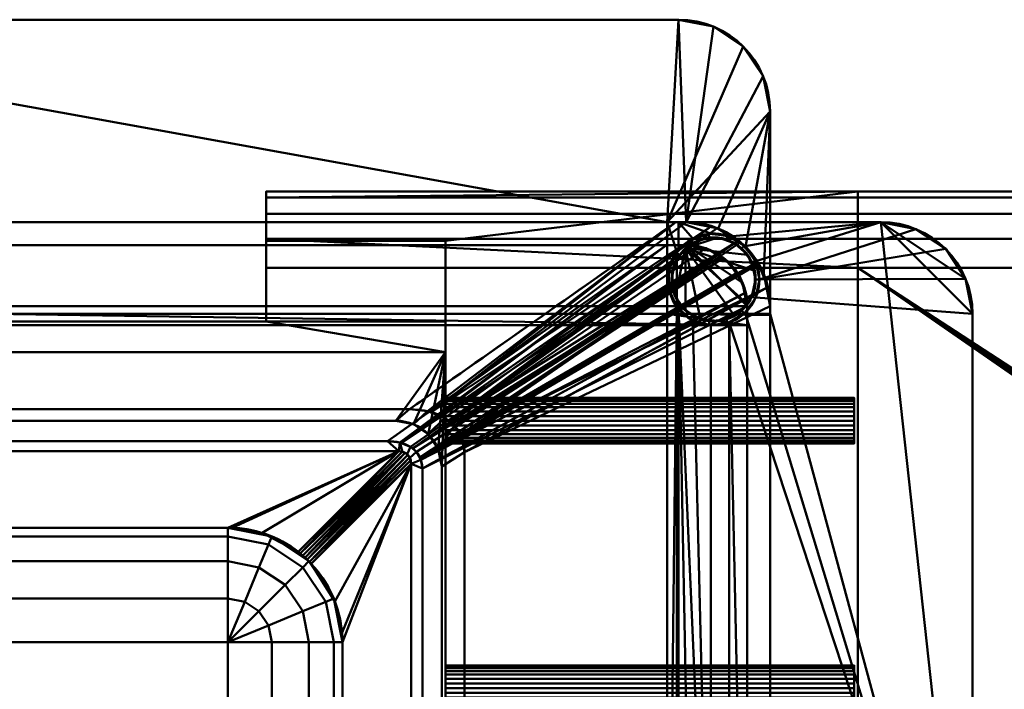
# Model space of a CAD drawing. Header units: millimetres. Extents: x -363 to 363, y -88 to 88.
# Tile 8 of 10: x -12 to 117, y 0 to 88. Entities that reach past the tile are written whole.
import ezdxf

# ---------------------------------------------------------------- set-up
doc = ezdxf.new("R2010")
doc.units = ezdxf.units.MM
doc.layers.add('1', color=7, linetype='CONTINUOUS', true_color=0xffffff)

msp = doc.modelspace()

# ---------------------------------------------------------------- linework, layer by layer
at = {"layer": '1', "color": 30, "linetype": 'Continuous', "lineweight": 50}
for p, q in [((-74, 87.5, -48), (74, 87.5, -48)), ((-74, 87.5, -46), (74, 87.5, -46)), ((74, 87.5, -46), (74, 87.5, -48)), ((86, 75.5, -48), (86, 61, -48)), ((86, 75.5, -48), (86, 75.5, -46)), ((86, 75.5, -46), (86, 50, -46)), ((20, 58.54, 25.15), (20, 65, 25.15)), ((20, 65, 0.15), (20, 58.54, 0.15)), ((97.5, 65, 0.15), (20, 65, 0.15)), ((20, 65, 25.15), (97.5, 65, 25.15)), ((97.5, 65, 0.15), (97.5, 65, 25.15)), ((345.5, 65, 0.15), (97.5, 65, 0.15)), ((97.5, 65, 25.15), (345.5, 65, 25.15)), ((97.5, 55, 0.15), (97.5, 65, 0.15)), ((97.5, 55, 25.15), (97.5, 65, 25.15)), ((75, 61, -46), (-75, 61, -46)), ((73.64, 61, -38.22), (-73.64, 61, -38.22)), ((72.5, 61, -48.5), (72.5, 61, -48)), ((74, 61, -50), (72.5, 61, -48.5)), ((72.5, 61, -48.5), (72.5, -61, -48.5)), ((72.5, 49, -48), (72.5, 61, -48)), ((72.5, 61, -48), (86, 61, -48)), ((74, 61, -50), (100.5, 61, -50)), ((74, 57.35, -50), (74, 61, -50)), ((75, 61, -38.26), (75, 61, -46)), ((86, 61, -48), (100.5, 61, -48)), ((86, 61, -48), (86, 49, -48)), ((100.5, 61, -48), (100.5, 61, -50)), ((20, 48, 14.61), (20, 58.54, 25.15)), ((20, 58.54, 25.15), (43.5, 58.54, 25.15)), ((43.5, 58.54, 0.15), (20, 58.54, 0.15)), ((20, 58.54, 0.15), (20, 48, 10.69)), ((43.5, 55, 0.15), (43.5, 58.54, 0.15)), ((43.5, 58.54, 0.15), (43.5, 48, 10.69)), ((43.5, 48, 14.61), (43.5, 58.54, 25.15)), ((43.5, 58.54, 25.15), (43.5, 55, 25.15)), ((75, 58, -46), (-75, 58, -46)), ((72.44, 58, -39.43), (-72.44, 58, -39.43)), ((73.8, 57.1, -49.8), (73.8, 49.9, -49.8)), ((75, 58, -39.61), (75, 58, -46)), ((20, 55, 35.15), (20, 55, 28.69)), ((20, 55, -3.39), (20, 55, -9.85)), ((20, 55, 28.69), (43.5, 55, 28.69)), ((97.5, 55, -9.85), (20, 55, -9.85)), ((20, 55, 35.15), (97.5, 55, 35.15)), ((20, 48, 21.69), (20, 55, 28.69)), ((43.5, 55, -3.39), (20, 55, -3.39)), ((20, 55, -3.39), (20, 48, 3.61)), ((43.5, 55, 25.15), (97.5, 55, 25.15)), ((97.5, 55, 0.15), (43.5, 55, 0.15)), ((43.5, 43.96, 17.65), (43.5, 55, 28.69)), ((43.5, 55, 25.15), (43.5, 55, 28.69)), ((43.5, 55, -3.39), (43.5, 55, 0.15)), ((43.5, 55, -3.39), (43.5, 43.96, 7.65)), ((345.5, 55, -9.85), (97.5, 55, -9.85)), ((345.5, 55, 35.15), (97.5, 55, 35.15)), ((97.5, 55, -9.85), (97.5, 55, 0.15)), ((97.5, 55, 35.15), (97.5, 55, 25.15)), ((72.5, 49, -48), (-72.5, 49, -48)), ((72.5, -49, -48), (72.5, 49, -48)), ((86, 49, -48), (72.5, 49, -48)), ((74, -49.65, -50), (74, 49.65, -50)), ((83, 50, -40.48), (83, 50, -46)), ((83, -50, -40.48), (83, 50, -40.48)), ((83, 47.5, -46), (83, 50, -46)), ((86, 50, -38.85), (86, 50, -46)), ((86, -50, -38.85), (86, 50, -38.85)), ((86, 48.85, -47.85), (86, 49, -48)), ((112.5, 49, -48), (112.5, -49, -48)), ((112.5, 49, -50), (112.5, -49, -50)), ((112.5, 49, -50), (112.5, 49, -48)), ((20, 48, 3.61), (-20, 48, 3.61)), ((-20, 48, 21.69), (20, 48, 21.69)), ((20, 48, 21.69), (20, 48, 14.61)), ((43.5, 48, 10.69), (20, 48, 10.69)), ((20, 48, 10.69), (20, 48, 3.61)), ((43.5, 48, 14.61), (20, 48, 14.61)), ((43.5, 48, 14.61), (43.5, 48, 10.69)), ((83, -48.85, -47.85), (83, 48.85, -47.85)), ((83, 48.85, -47.85), (86, 48.85, -47.85)), ((83, 47.5, -46.5), (83, 48.85, -47.85)), ((86, -48.85, -47.85), (86, 48.85, -47.85)), ((-83, 47.5, -46.5), (83, 47.5, -46.5)), ((83, 47.5, -46), (-83, 47.5, -46)), ((83, 47.5, -46.5), (83, 47.5, -46)), ((43.5, 43.96, 7.65), (-43.5, 43.96, 7.65)), ((43.5, 43.96, 17.65), (-43.5, 43.96, 17.65)), ((43.5, -43.96, 17.65), (43.5, 43.96, 17.65)), ((43.5, 43.96, 7.65), (43.5, -43.96, 7.65)), ((-38.76, 36.5, -12.85), (38.76, 36.5, -12.85)), ((37, 35, 7.65), (-37, 35, 7.65)), ((37, 35, -12.85), (-37, 35, -12.85)), ((37, 35, 7.65), (37, 35, -12.85)), ((-35.89, 32.33, -12.85), (35.89, 32.33, -12.85)), ((37.36, 31, -12.85), (-37.36, 31, -12.85)), ((37.36, 31, -12.85), (24.21, 17.84, 5.94)), ((45.97, 30.87, -12.85), (45.97, -30.87, -12.85)), ((25.92, 16.28, 5.83), (39, 29.36, -12.85)), ((39, -29.36, -12.85), (39, 29.36, -12.85)), ((40.46, 28.76, -12.85), (40.46, -28.76, -12.85)), ((43, 29, -12.85), (43, 29, 7.65)), ((43, -29, -12.85), (43, 29, -12.85)), ((43, 29, 7.65), (43, -29, 7.65)), ((15, 21, -1.35), (-15, 21, -1.35)), ((-15, 21, 1.43), (15, 21, 1.43)), ((15, 21, 1.43), (15, 21, -1.35)), ((-15, 6, -16.35), (15, 6, -16.35)), ((15, 6, -16.35), (15, -6, -16.35)), ((30, 6, -1.35), (30, 6, 0)), ((30, -6, -1.35), (30, 6, -1.35)), ((30, 6, 0), (30, -6, 0))]:
    msp.add_line(p, q, dxfattribs=at)
msp.add_circle((78.6, 53.5, -53.7), 6, dxfattribs=at)
at = {"layer": '1', "color": 30, "linetype": 'Continuous', "lineweight": 50, "extrusion": (0, 0, -1)}
msp.add_circle((-78.6, 53.5, 54.2), 5.5, dxfattribs=at)
at = {"layer": '1', "color": 30, "linetype": 'Continuous', "lineweight": 50, "extrusion": (-1, 0, 0)}
for centre in [(-35, 12.65, -43.5), (0, 12.65, -43.5)]:
    msp.add_circle(centre, 3, dxfattribs=at)
at = {"layer": '1', "color": 30, "linetype": 'Continuous', "lineweight": 50, "extrusion": (1, 0, 0)}
for centre in [(35, 12.65, 97), (0, 12.65, 97)]:
    msp.add_circle(centre, 3, dxfattribs=at)
at = {"layer": '1', "color": 30, "linetype": 'Continuous', "lineweight": 50, "extrusion": (0, 0, -1)}
for centre in [(-74, 75.5, 48), (-100.5, 49, 50)]:
    msp.add_arc(centre, 12, 90, 180, dxfattribs=at)
at = {"layer": '1', "color": 30, "linetype": 'Continuous', "lineweight": 50}
for centre, radius, start, end in [((74, 75.5, -46), 12, 0, 90), ((75, 50, -46), 11, 0, 90), ((100.5, 49, -48), 12, 0, 90), ((78.6, 53.5, -50), 6, 219.9445, 140.0555), ((75, 50, -46), 8, 0, 90), ((37, 29, 7.65), 6, 0, 90), ((15, 6, -1.35), 15, 0, 90)]:
    msp.add_arc(centre, radius, start, end, dxfattribs=at)
at = {"layer": '1', "color": 30, "linetype": 'Continuous', "lineweight": 50, "extrusion": (-1, 0, 0)}
for centre, radius, start, end in [((-55, 25.15, -20), 10, 90, 180), ((-55, 0.15, -20), 10, 180, 270), ((0, -765.1, -97.5), 757.25, 85.83487, 94.16513), ((0, 790.4, -97.5), 757.25, 265.83487, 274.16513), ((-6, -1.35, -15), 15, 180, 270)]:
    msp.add_arc(centre, radius, start, end, dxfattribs=at)
at = {"layer": '1', "color": 30, "linetype": 'Continuous', "lineweight": 50, "extrusion": (0, 8.67362e-16, -1)}
for centre, start, end in [((-78.6, 53.5, 49.8), 323.1301, 36.8699), ((-37, 29, 12.85), 90, 180)]:
    msp.add_arc(centre, 6, start, end, dxfattribs=at)
at = {"layer": '1', "color": 30, "linetype": 'Continuous', "lineweight": 50, "extrusion": (-2.00618e-32, 1, 1.73472e-16)}
msp.add_arc((-15, -1.35, 6), 15, 180, 270, dxfattribs=at)
at = {"layer": '1', "color": 30, "linetype": 'Continuous', "lineweight": 50, "extrusion": (0.707107, 0, 0.707107)}
for start_param, end_param in [(5.586022, 5.639684), (0.643501, 0.697163)]:
    msp.add_ellipse((78.6, 53.5, -54.6), major_axis=(-6, 0, 6), ratio=0.707107, start_param=start_param, end_param=end_param, dxfattribs=at)
at = {"layer": '1', "color": 30, "linetype": 'Continuous', "lineweight": 50, "extrusion": (0.544639, -6.85863e-16, 0.838671)}
for centre, major_axis, end_param in [((75, 50, -35.28), (-8, 0, 5.2), 3.364806), ((75, 50, -31.7), (-11, 0, 7.14), 3.367949)]:
    msp.add_ellipse(centre, major_axis=major_axis, ratio=0.838671, start_param=3.141593, end_param=end_param, dxfattribs=at)
at = {"layer": '1', "color": 30, "linetype": 'Continuous', "lineweight": 50}
msp.add_ellipse((36.56, 28.56, -12.85), major_axis=(1.99, 1.99), ratio=0.710565, start_param=5.665404, end_param=6.900967, dxfattribs=at)
at = {"layer": '1', "color": 30, "linetype": 'Continuous', "lineweight": 50, "extrusion": (0, 0.819152, 0.573576)}
msp.add_ellipse((15, 6, 22.85), major_axis=(0, 15, -21.42), ratio=0.573576, start_param=5.622481, end_param=6.283185, dxfattribs=at)
at = {"layer": '1', "color": 30, "linetype": 'Continuous', "lineweight": 50, "extrusion": (-0.819152, 4.83284e-16, -0.573576)}
msp.add_ellipse((15, 6, 21.43), major_axis=(15, 0, -21.42), ratio=0.573576, start_param=5.527882, end_param=6.283185, dxfattribs=at)
at = {"layer": '1', "color": 30, "linetype": 'Continuous', "lineweight": 50}
for points, knots in [([(38.76, 36.5, -12.85), (40.01, 37.38, -13.76), (41.27, 38.27, -14.68), (52.9, 46.43, -23.13), (63.27, 53.72, -30.68), (73.64, 61, -38.22)], [0, 0, 0, 0, 0.108084, 0.108084, 1, 1, 1, 1]), ([(75, 61, -38.26), (77.49, 61, -38.42), (79.91, 60.15, -38.21), (83.79, 57.06, -38.16), (85.17, 54.87, -38.3), (85.72, 52.47, -38.66)], [0, 0, 0, 0, 0.5, 0.5, 1, 1, 1, 1]), ([(75, 58, -39.61), (76.8, 58, -39.86), (78.58, 57.38, -39.83), (81.42, 55.11, -39.95), (82.4, 53.53, -40.09), (82.8, 51.77, -40.35)], [0, 0, 0, 0, 0.5, 0.5, 1, 1, 1, 1]), ([(85.72, 52.47, -38.66), (73.14, 45.63, -30.49), (60.56, 38.79, -22.32), (47.31, 31.59, -13.72), (46.64, 31.23, -13.28), (45.97, 30.87, -12.85)], [0, 0, 0, 0, 0.949562, 0.949562, 1, 1, 1, 1]), ([(45.97, 30.87, -12.85), (45.97, 31.73, -12.85), (45.78, 32.59, -12.85), (45, 34.1, -12.85), (44.39, 34.75, -12.85), (42.24, 36.18, -12.85), (40.48, 36.5, -12.85), (38.76, 36.5, -12.85)], [0, 0, 0, 0, 0.25, 0.25, 0.5, 0.5, 1, 1, 1, 1]), ([(40.46, 28.76, -12.85), (40.46, 29.86, -12.85), (39.91, 30.92, -12.85), (38.09, 32.13, -12.85), (36.98, 32.33, -12.85), (35.89, 32.33, -12.85)], [0, 0, 0, 0, 0.5, 0.5, 1, 1, 1, 1]), ([(24.21, 17.84, 5.94), (24.32, 17.76, 6.06), (24.44, 17.66, 6.17), (24.71, 17.44, 6.31), (24.85, 17.31, 6.36), (25.12, 17.07, 6.37), (25.25, 16.95, 6.35), (25.5, 16.72, 6.25), (25.61, 16.6, 6.17), (25.79, 16.42, 6), (25.86, 16.35, 5.92), (25.92, 16.28, 5.83)], [0, 0, 0, 0, 0.218987, 0.218987, 0.439368, 0.439368, 0.645387, 0.645387, 0.851923, 0.851923, 1, 1, 1, 1])]:
    msp.add_open_spline(points, degree=3, knots=knots, dxfattribs=at)
for points in [[(73.64, 61, -38.22), (74.09, 61, -38.22), (74.55, 61, -38.24), (75, 61, -38.26)], [(35.89, 32.33, -12.85), (48.08, 40.89, -21.71), (60.26, 49.44, -30.57), (72.44, 58, -39.43)], [(72.44, 58, -39.43), (73.3, 58, -39.43), (74.15, 58, -39.5), (75, 58, -39.61)], [(82.8, 51.77, -40.35), (68.69, 44.1, -31.18), (54.57, 36.43, -22.02), (40.46, 28.76, -12.85)]]:
    msp.add_open_spline(points, degree=3, dxfattribs=at)
at = {"layer": '1', "color": 27, "linetype": 'Continuous', "lineweight": 50}
for points in [[(-75, 61, -46), (75, 61, -46), (74, 87.5, -46), (-74, 87.5, -46)], [(-74, 87.5, -48), (72.5, 61, -48), (-72.5, 61, -48)], [(72.5, 61, -48), (-74, 87.5, -48), (74, 87.5, -48)], [(74, 87.5, -46), (74, 87.5, -48), (-74, 87.5, -48), (-74, 87.5, -46)], [(72.5, 61, -48), (74, 87.5, -48), (78.59, 86.59, -48), (82.49, 83.99, -48)], [(75, 61, -46), (78.59, 86.59, -46), (74, 87.5, -46)], [(78.59, 86.59, -46), (78.59, 86.59, -48), (74, 87.5, -48), (74, 87.5, -46)], [(85.09, 80.09, -46), (82.49, 83.99, -46), (78.59, 86.59, -46), (75, 61, -46)], [(82.49, 83.99, -46), (82.49, 83.99, -48), (78.59, 86.59, -48), (78.59, 86.59, -46)], [(82.49, 83.99, -48), (85.09, 80.09, -48), (86, 75.5, -48), (72.5, 61, -48)], [(85.09, 80.09, -46), (85.09, 80.09, -48), (82.49, 83.99, -48), (82.49, 83.99, -46)], [(75, 61, -46), (79.21, 60.16, -46), (86, 75.5, -46), (85.09, 80.09, -46)], [(86, 75.5, -46), (86, 75.5, -48), (85.09, 80.09, -48), (85.09, 80.09, -46)], [(86, 75.5, -48), (86, 61, -48), (72.5, 61, -48)], [(79.21, 60.16, -46), (82.78, 57.78, -46), (86, 75.5, -46)], [(86, 75.5, -46), (82.78, 57.78, -46), (85.16, 54.21, -46)], [(85.16, 54.21, -46), (86, 50, -46), (86, 75.5, -46)], [(86, 61, -48), (86, 75.5, -48), (86, 75.5, -46), (86, 50, -46)], [(-73.64, 61, -38.22), (73.64, 61, -38.22), (75, 61, -46), (-75, 61, -46)], [(-38.76, 36.5, -12.85), (38.76, 36.5, -12.85), (73.64, 61, -38.22), (-73.64, 61, -38.22)], [(72.5, 61, -48), (72.5, 49, -48), (-72.5, 49, -48), (-72.5, 61, -48)], [(73.64, 61, -38.22), (38.76, 36.5, -12.85), (41.13, 36.26, -12.85)], [(73.64, 61, -38.22), (41.13, 36.26, -12.85), (41.59, 36.09, -12.85)], [(41.59, 36.09, -12.85), (75, 61, -38.26), (73.64, 61, -38.22)], [(41.59, 36.09, -12.85), (78.2, 60.39, -38.27), (75, 61, -38.26)], [(72.5, 61, -48.5), (72.5, -61, -48.5), (72.5, -49, -48), (72.5, 49, -48)], [(72.5, 49, -48), (72.5, 61, -48), (72.5, 61, -48.5)], [(74, 61, -50), (72.5, 61, -48.5), (72.5, 61, -48), (86, 61, -48)], [(72.5, -61, -48.5), (72.5, 61, -48.5), (73.8, 57.1, -49.8), (73.8, 49.9, -49.8)], [(72.5, 61, -48.5), (74, 61, -50), (74, 57.35, -50), (73.8, 57.1, -49.8)], [(73.64, 61, -38.22), (75, 61, -38.26), (75, 61, -46)], [(74, 61, -50), (78.25, 59.49, -50), (75.9, 58.86, -50)], [(80.65, 59.14, -50), (78.25, 59.49, -50), (74, 61, -50), (100.5, 61, -50)], [(75.9, 58.86, -50), (74, 57.35, -50), (74, 61, -50)], [(86, 61, -48), (100.5, 61, -48), (100.5, 61, -50), (74, 61, -50)], [(75, 61, -46), (75, 61, -38.26), (79.07, 60.22, -38.27)], [(79.07, 60.22, -38.27), (79.21, 60.16, -46), (75, 61, -46)], [(100.5, 61, -50), (82.72, 57.87, -50), (80.65, 59.14, -50)], [(84.11, 55.88, -50), (82.72, 57.87, -50), (100.5, 61, -50)], [(84.6, 53.5, -50), (84.11, 55.88, -50), (100.5, 61, -50), (105.09, 60.09, -50)], [(86, 50, -46), (86, 48.85, -47.85), (86, 49, -48), (86, 61, -48)], [(100.5, 61, -48), (86, 61, -48), (86, 49, -48), (112.5, -49, -48)], [(100.5, 61, -48), (112.5, 49, -48), (111.59, 53.59, -48)], [(100.5, 61, -48), (112.5, -49, -48), (112.5, 49, -48)], [(111.59, 53.59, -48), (108.99, 57.49, -48), (105.09, 60.09, -48), (100.5, 61, -48)], [(105.09, 60.09, -48), (105.09, 60.09, -50), (100.5, 61, -50), (100.5, 61, -48)], [(78.2, 60.39, -38.27), (41.59, 36.09, -12.85), (43.4, 35.4, -12.85)], [(78.2, 60.39, -38.27), (43.4, 35.4, -12.85), (43.94, 34.96, -12.85)], [(43.94, 34.96, -12.85), (79.07, 60.22, -38.27), (78.2, 60.39, -38.27)], [(43.94, 34.96, -12.85), (81.82, 58.56, -38.19), (79.07, 60.22, -38.27)], [(77.97, 59.47, -50), (77.97, 59.47, -53.7), (75.6, 58.7, -53.7), (75.6, 58.7, -50)], [(75.6, 58.7, -53.7), (77.97, 59.47, -53.7), (78.03, 58.97, -54.2), (75.85, 58.26, -54.2)], [(80.45, 59.21, -50), (80.45, 59.21, -53.7), (77.97, 59.47, -53.7), (77.97, 59.47, -50)], [(77.97, 59.47, -53.7), (80.45, 59.21, -53.7), (80.3, 58.73, -54.2), (78.03, 58.97, -54.2)], [(79.07, 60.22, -38.27), (79.2, 60.14, -38.27), (79.21, 60.16, -46)], [(79.21, 60.16, -46), (79.2, 60.14, -38.27), (82.14, 58.37, -38.18)], [(82.14, 58.37, -38.18), (82.78, 57.78, -46), (79.21, 60.16, -46)], [(105.09, 60.09, -50), (108.99, 57.49, -50), (84.6, 53.5, -50)], [(108.99, 57.49, -48), (108.99, 57.49, -50), (105.09, 60.09, -50), (105.09, 60.09, -48)], [(81.82, 58.56, -38.19), (43.94, 34.96, -12.85), (44.67, 34.38, -12.85)], [(81.82, 58.56, -38.19), (44.67, 34.38, -12.85), (45.43, 33.14, -12.85)], [(45.43, 33.14, -12.85), (82.14, 58.37, -38.18), (81.82, 58.56, -38.19)], [(45.43, 33.14, -12.85), (84.32, 55.76, -38.29), (82.14, 58.37, -38.18)], [(75.6, 58.7, -53.7), (73.75, 57.03, -53.7), (74, 57.35, -50)], [(73.75, 57.03, -53.7), (75.6, 58.7, -53.7), (75.85, 58.26, -54.2), (74.15, 56.73, -54.2)], [(74, 57.35, -50), (75.6, 58.7, -50), (75.6, 58.7, -53.7)], [(74.92, 57.59, -54.2), (76.9, 58.73, -54.2), (79.17, 58.97, -54.2)], [(79.17, 58.97, -54.2), (81.35, 58.26, -54.2), (83.05, 56.73, -54.2), (74.92, 57.59, -54.2)], [(80.45, 59.21, -53.7), (82.61, 57.96, -53.7), (82.28, 57.59, -54.2), (80.3, 58.73, -54.2)], [(82.61, 57.96, -50), (82.61, 57.96, -53.7), (80.45, 59.21, -53.7), (80.45, 59.21, -50)], [(82.14, 58.37, -38.18), (82.69, 57.71, -38.21), (82.78, 57.78, -46)], [(-83, 50, -46), (83, 50, -46), (75, 58, -46), (-75, 58, -46)], [(72.44, 58, -39.43), (-72.44, 58, -39.43), (-75, 58, -46), (75, 58, -46)], [(-35.89, 32.33, -12.85), (-72.44, 58, -39.43), (72.44, 58, -39.43), (35.89, 32.33, -12.85)], [(37.53, 32.15, -12.85), (35.89, 32.33, -12.85), (72.44, 58, -39.43)], [(37.7, 32.08, -12.85), (37.53, 32.15, -12.85), (72.44, 58, -39.43)], [(72.44, 58, -39.43), (75, 58, -39.61), (37.7, 32.08, -12.85)], [(75, 58, -39.61), (76.39, 57.77, -39.72), (37.7, 32.08, -12.85)], [(38.91, 31.58, -12.85), (37.7, 32.08, -12.85), (76.39, 57.77, -39.72)], [(39.18, 31.36, -12.85), (38.91, 31.58, -12.85), (76.39, 57.77, -39.72)], [(76.39, 57.77, -39.72), (77.59, 57.57, -39.81), (39.18, 31.36, -12.85)], [(77.59, 57.57, -39.81), (79.55, 56.51, -39.87), (39.18, 31.36, -12.85)], [(75, 58, -46), (75, 58, -39.61), (72.44, 58, -39.43)], [(73.75, 57.03, -49.8), (73.75, 57.03, -53.7), (72.73, 54.75, -53.7), (72.73, 54.75, -49.8)], [(72.73, 54.75, -53.7), (73.75, 57.03, -53.7), (74.15, 56.73, -54.2), (73.22, 54.64, -54.2)], [(73.8, 57.1, -49.8), (72.74, 54.78, -49.8), (72.74, 52.22, -49.8), (73.8, 49.9, -49.8)], [(73.58, 51.26, -54.2), (73.1, 53.5, -54.2), (73.58, 55.74, -54.2), (74.92, 57.59, -54.2)], [(74.92, 57.59, -54.2), (74.92, 49.41, -54.2), (73.58, 51.26, -54.2)], [(73.8, 57.1, -49.8), (74, 57.35, -50), (73.75, 57.03, -53.7)], [(73.75, 57.03, -53.7), (73.75, 57.03, -49.8), (73.8, 57.1, -49.8)], [(74.92, 57.59, -54.2), (83.05, 56.73, -54.2), (83.98, 54.64, -54.2)], [(74.92, 57.59, -54.2), (76.9, 48.27, -54.2), (74.92, 49.41, -54.2)], [(83.98, 54.64, -54.2), (83.98, 52.36, -54.2), (83.05, 50.27, -54.2), (74.92, 57.59, -54.2)], [(74.92, 57.59, -54.2), (81.35, 48.74, -54.2), (79.17, 48.03, -54.2), (76.9, 48.27, -54.2)], [(83.05, 50.27, -54.2), (81.35, 48.74, -54.2), (74.92, 57.59, -54.2)], [(75, 58, -46), (78.06, 57.39, -46), (77.59, 57.57, -39.81)], [(77.59, 57.57, -39.81), (75, 58, -39.61), (75, 58, -46)], [(75, 58, -46), (83, 50, -46), (82.39, 53.06, -46)], [(82.39, 53.06, -46), (80.66, 55.66, -46), (78.06, 57.39, -46), (75, 58, -46)], [(78.06, 57.39, -46), (78.03, 57.33, -39.83), (77.59, 57.57, -39.81)], [(79.9, 56.32, -39.88), (78.03, 57.33, -39.83), (78.06, 57.39, -46)], [(78.06, 57.39, -46), (80.66, 55.66, -46), (79.9, 56.32, -39.88)], [(82.61, 57.96, -53.7), (84.08, 55.94, -53.7), (83.62, 55.74, -54.2), (82.28, 57.59, -54.2)], [(84.08, 55.94, -50), (84.08, 55.94, -53.7), (82.61, 57.96, -53.7), (82.61, 57.96, -50)], [(82.78, 57.78, -46), (82.69, 57.71, -38.21), (84.5, 55.55, -38.3)], [(84.5, 55.55, -38.3), (85.16, 54.21, -46), (82.78, 57.78, -46)], [(108.99, 57.49, -50), (111.59, 53.59, -50), (84.6, 53.5, -50)], [(111.59, 53.59, -48), (111.59, 53.59, -50), (108.99, 57.49, -50), (108.99, 57.49, -48)], [(39.7, 30.91, -12.85), (39.18, 31.36, -12.85), (79.55, 56.51, -39.87)], [(40.11, 30.19, -12.85), (39.7, 30.91, -12.85), (79.55, 56.51, -39.87)], [(79.55, 56.51, -39.87), (79.9, 56.32, -39.88), (40.11, 30.19, -12.85)], [(79.9, 56.32, -39.88), (81.68, 54.38, -40.02), (40.11, 30.19, -12.85)], [(84.32, 55.76, -38.29), (45.43, 33.14, -12.85), (45.64, 32.78, -12.85)], [(45.64, 32.78, -12.85), (84.5, 55.55, -38.3), (84.32, 55.76, -38.29)], [(45.64, 32.78, -12.85), (85.72, 52.47, -38.66), (84.5, 55.55, -38.3)], [(80.66, 55.66, -46), (80.58, 55.59, -39.94), (79.9, 56.32, -39.88)], [(81.72, 54.34, -40.03), (80.58, 55.59, -39.94), (80.66, 55.66, -46)], [(81.72, 54.34, -40.03), (80.66, 55.66, -46), (82.39, 53.06, -46)], [(84.08, 55.94, -53.7), (84.6, 53.5, -53.7), (84.1, 53.5, -54.2), (83.62, 55.74, -54.2)], [(84.6, 53.5, -50), (84.6, 53.5, -53.7), (84.08, 55.94, -53.7), (84.08, 55.94, -50)], [(84.5, 55.55, -38.3), (85.05, 54.16, -38.46), (85.16, 54.21, -46)], [(40.28, 29.9, -12.85), (40.11, 30.19, -12.85), (81.68, 54.38, -40.02)], [(81.68, 54.38, -40.02), (81.72, 54.34, -40.03), (40.28, 29.9, -12.85)], [(81.72, 54.34, -40.03), (82.8, 51.77, -40.35), (40.28, 29.9, -12.85)], [(72.73, 54.75, -49.8), (72.73, 54.75, -53.7), (72.6, 53.5, -53.7)], [(72.6, 53.5, -53.7), (72.73, 52.25, -49.8), (72.73, 54.75, -49.8)], [(72.73, 52.25, -53.7), (72.73, 54.75, -53.7), (73.22, 54.64, -54.2), (73.22, 52.36, -54.2)], [(82.39, 53.06, -46), (82.28, 53.01, -40.19), (81.72, 54.34, -40.03)], [(85.16, 54.21, -46), (85.05, 54.16, -38.46), (85.72, 52.47, -38.66)], [(86, 50, -46), (85.16, 54.21, -46), (85.72, 52.47, -38.66)], [(72.6, 53.5, -53.7), (72.73, 52.25, -53.7), (72.73, 52.25, -49.8)], [(82.8, 51.77, -40.35), (82.28, 53.01, -40.19), (82.39, 53.06, -46)], [(82.8, 51.77, -40.35), (82.39, 53.06, -46), (83, 50, -46)], [(84.6, 53.5, -53.7), (84.08, 51.06, -53.7), (83.62, 51.26, -54.2), (84.1, 53.5, -54.2)], [(84.08, 51.06, -50), (84.08, 51.06, -53.7), (84.6, 53.5, -53.7), (84.6, 53.5, -50)], [(84.11, 51.12, -50), (84.6, 53.5, -50), (111.59, 53.59, -50), (112.5, 49, -50)], [(112.5, 49, -48), (112.5, 49, -50), (111.59, 53.59, -50), (111.59, 53.59, -48)], [(82.8, 51.77, -40.35), (40.46, 28.76, -12.85), (40.28, 29.9, -12.85)], [(40.46, 28.76, -12.85), (82.8, 51.77, -40.35), (83, 50, -40.48)], [(45.64, 32.78, -12.85), (45.97, 30.87, -12.85), (85.72, 52.47, -38.66)], [(86, 50, -38.85), (85.72, 52.47, -38.66), (45.97, 30.87, -12.85)], [(73.75, 49.97, -53.7), (72.73, 52.25, -53.7), (73.22, 52.36, -54.2), (74.15, 50.27, -54.2)], [(72.73, 52.25, -49.8), (72.73, 52.25, -53.7), (73.75, 49.97, -53.7), (73.75, 49.97, -49.8)], [(83, 50, -46), (83, 50, -40.48), (82.8, 51.77, -40.35)], [(85.72, 52.47, -38.66), (86, 50, -38.85), (86, 50, -46)], [(84.08, 51.06, -53.7), (82.61, 49.04, -53.7), (82.28, 49.41, -54.2), (83.62, 51.26, -54.2)], [(82.61, 49.04, -50), (82.61, 49.04, -53.7), (84.08, 51.06, -53.7), (84.08, 51.06, -50)], [(112.5, 49, -50), (112.5, -49, -50), (82.72, 49.13, -50), (84.11, 51.12, -50)], [(-83, 50, -46), (83, 47.5, -46), (83, 50, -46)], [(-83, 50, -46), (-83, 47.5, -46), (83, 47.5, -46)], [(83, 47.5, -46.5), (-83, 47.5, -46.5), (-72.5, 49, -48), (72.5, 49, -48)], [(40.46, -28.76, -12.85), (40.46, 28.76, -12.85), (83, 50, -40.48), (83, -50, -40.48)], [(45.97, 30.87, -12.85), (45.97, -30.87, -12.85), (86, -50, -38.85), (86, 50, -38.85)], [(72.5, -61, -48.5), (73.8, 49.9, -49.8), (73.8, -49.9, -49.8)], [(86, 49, -48), (72.5, 49, -48), (72.5, -49, -48), (86, -49, -48)], [(72.5, 49, -48), (83, 48.85, -47.85), (83, 47.5, -46.5)], [(72.5, 49, -48), (86, 49, -48), (86, 48.85, -47.85), (83, 48.85, -47.85)], [(75.6, 48.3, -53.7), (73.75, 49.97, -53.7), (74.15, 50.27, -54.2), (75.85, 48.74, -54.2)], [(73.75, 49.97, -53.7), (74, 49.65, -50), (73.8, 49.9, -49.8)], [(74, 49.65, -50), (73.75, 49.97, -53.7), (75.6, 48.3, -53.7)], [(73.8, 49.9, -49.8), (73.75, 49.97, -49.8), (73.75, 49.97, -53.7)], [(73.8, 49.9, -49.8), (74, 49.65, -50), (74, -49.65, -50), (73.8, -49.9, -49.8)], [(78.25, -47.51, -50), (74, 49.65, -50), (75.9, 48.14, -50)], [(74, 49.65, -50), (78.25, -47.51, -50), (75.9, -48.14, -50)], [(75.9, -48.14, -50), (74, -49.65, -50), (74, 49.65, -50)], [(75.6, 48.3, -53.7), (75.6, 48.3, -50), (74, 49.65, -50)], [(82.61, 49.04, -53.7), (80.45, 47.79, -53.7), (80.3, 48.27, -54.2), (82.28, 49.41, -54.2)], [(80.45, 47.79, -50), (80.45, 47.79, -53.7), (82.61, 49.04, -53.7), (82.61, 49.04, -50)], [(80.65, 47.86, -50), (82.72, 49.13, -50), (112.5, -49, -50)], [(83, 50, -40.48), (83, 50, -46), (83, 47.5, -46)], [(83, 47.5, -46), (83, -47.5, -46), (83, 50, -40.48)], [(83, -47.5, -46), (83, -50, -46), (83, -50, -40.48), (83, 50, -40.48)], [(86, 50, -46), (86, -50, -38.85), (86, -50, -46)], [(86, -50, -46), (86, -48.85, -47.85), (86, 48.85, -47.85), (86, 50, -46)], [(86, 50, -46), (86, 50, -38.85), (86, -50, -38.85)], [(112.5, -49, -48), (86, 49, -48), (86, -49, -48)], [(112.5, 49, -50), (112.5, 49, -48), (112.5, -49, -48), (112.5, -49, -50)], [(77.97, 47.53, -53.7), (75.6, 48.3, -53.7), (75.85, 48.74, -54.2), (78.03, 48.03, -54.2)], [(75.6, 48.3, -50), (75.6, 48.3, -53.7), (77.97, 47.53, -53.7), (77.97, 47.53, -50)], [(75.9, 48.14, -50), (78.25, 47.51, -50), (78.25, -47.51, -50)], [(80.45, 47.79, -53.7), (77.97, 47.53, -53.7), (78.03, 48.03, -54.2), (80.3, 48.27, -54.2)], [(77.97, 47.53, -50), (77.97, 47.53, -53.7), (80.45, 47.79, -53.7), (80.45, 47.79, -50)], [(80.65, -47.86, -50), (78.25, -47.51, -50), (78.25, 47.51, -50), (80.65, 47.86, -50)], [(80.65, 47.86, -50), (112.5, -49, -50), (84.11, -51.12, -50), (82.72, -49.13, -50)], [(82.72, -49.13, -50), (80.65, -47.86, -50), (80.65, 47.86, -50)], [(83, 47.5, -46.5), (83, 48.85, -47.85), (83, -48.85, -47.85)], [(86, -48.85, -47.85), (83, -48.85, -47.85), (83, 48.85, -47.85), (86, 48.85, -47.85)], [(-83, 47.5, -46), (-83, 47.5, -46.5), (83, 47.5, -46.5), (83, 47.5, -46)], [(83, 47.5, -46.5), (83, -48.85, -47.85), (83, -47.5, -46.5)], [(83, -47.5, -46.5), (83, -47.5, -46), (83, 47.5, -46), (83, 47.5, -46.5)], [(-37, 35, -12.85), (37, 35, -12.85), (38.76, 36.5, -12.85), (-38.76, 36.5, -12.85)], [(37, 35, -12.85), (39.3, 34.54, -12.85), (41.13, 36.26, -12.85), (38.76, 36.5, -12.85)], [(39.3, 34.54, -12.85), (41.24, 33.24, -12.85), (43.4, 35.4, -12.85), (41.13, 36.26, -12.85)], [(-37, 35, -12.85), (-37, 35, 7.65), (37, 35, 7.65), (37, 35, -12.85)], [(37, 35, -12.85), (37, 35, 7.65), (39.3, 34.54, 7.65), (39.3, 34.54, -12.85)], [(44.67, 34.38, -12.85), (43.4, 35.4, -12.85), (41.24, 33.24, -12.85), (42.54, 31.3, -12.85)], [(39.3, 34.54, -12.85), (39.3, 34.54, 7.65), (41.24, 33.24, 7.65), (41.24, 33.24, -12.85)], [(42.54, 31.3, -12.85), (45.64, 32.78, -12.85), (44.67, 34.38, -12.85)], [(-35.89, 32.33, -12.85), (35.89, 32.33, -12.85), (37.36, 31, -12.85), (-37.36, 31, -12.85)], [(35.89, 32.33, -12.85), (37.53, 32.15, -12.85), (37.36, 31, -12.85)], [(41.24, 33.24, -12.85), (41.24, 33.24, 7.65), (42.54, 31.3, 7.65), (42.54, 31.3, -12.85)], [(45.97, 30.87, -12.85), (45.64, 32.78, -12.85), (42.54, 31.3, -12.85), (43, 29, -12.85)], [(15, 21, 1.43), (-15, 21, 1.43), (-37.36, 31, -12.85), (37.36, 31, -12.85)], [(37.36, 31, -12.85), (15.54, 20.99, 1.45), (15, 21, 1.43)], [(37.36, 31, -12.85), (19.47, 20.32, 2.41), (15.54, 20.99, 1.45)], [(37.36, 31, -12.85), (24.21, 17.84, 5.94), (19.47, 20.32, 2.41)], [(24.48, 17.62, 6.18), (24.21, 17.84, 5.94), (37.36, 31, -12.85)], [(37.36, 31, -12.85), (37.82, 30.95, -12.85), (24.48, 17.62, 6.18)], [(37.82, 30.95, -12.85), (38.22, 30.8, -12.85), (24.48, 17.62, 6.18)], [(37.86, 30.94, -12.85), (37.36, 31, -12.85), (37.53, 32.15, -12.85)], [(37.53, 32.15, -12.85), (38.91, 31.58, -12.85), (38.46, 30.63, -12.85), (37.86, 30.94, -12.85)], [(38.84, 30.13, -12.85), (38.46, 30.63, -12.85), (38.91, 31.58, -12.85), (39.7, 30.91, -12.85)], [(42.54, 31.3, -12.85), (42.54, 31.3, 7.65), (43, 29, 7.65), (43, 29, -12.85)], [(38.22, 30.8, -12.85), (24.79, 17.37, 6.33), (24.48, 17.62, 6.18)], [(25.1, 17.09, 6.36), (24.79, 17.37, 6.33), (38.22, 30.8, -12.85)], [(25.1, 17.09, 6.36), (38.22, 30.8, -12.85), (38.55, 30.55, -12.85)], [(25.39, 16.82, 6.29), (25.1, 17.09, 6.36), (38.55, 30.55, -12.85)], [(38.55, 30.55, -12.85), (38.8, 30.22, -12.85), (25.39, 16.82, 6.29)], [(25.68, 16.53, 6.1), (25.39, 16.82, 6.29), (38.8, 30.22, -12.85)], [(25.68, 16.53, 6.1), (38.8, 30.22, -12.85), (38.95, 29.82, -12.85)], [(25.68, 16.53, 6.1), (38.95, 29.82, -12.85), (39, 29.36, -12.85)], [(39, 29.36, -12.85), (38.84, 30.13, -12.85), (39.7, 30.91, -12.85), (40.28, 29.9, -12.85)], [(39, 29.36, -12.85), (40.28, 29.9, -12.85), (40.46, 28.76, -12.85)], [(43, 29, -12.85), (43, -29, -12.85), (45.97, -30.87, -12.85), (45.97, 30.87, -12.85)], [(39, 29.36, -12.85), (25.92, 16.28, 5.83), (25.68, 16.53, 6.1)], [(29.01, 11.35, 1.41), (25.92, 16.28, 5.83), (39, 29.36, -12.85)], [(29.94, 7.3, 0.08), (29.01, 11.35, 1.41), (39, 29.36, -12.85)], [(30, 6, 0), (29.94, 7.3, 0.08), (39, 29.36, -12.85)], [(39, 29.36, -12.85), (39, -29.36, -12.85), (30, -6, 0), (30, 6, 0)], [(40.46, 28.76, -12.85), (40.46, -28.76, -12.85), (39, -29.36, -12.85), (39, 29.36, -12.85)], [(43, -29, 7.65), (43, -29, -12.85), (43, 29, -12.85), (43, 29, 7.65)]]:
    msp.add_3dface(points, dxfattribs=at)
at = {"layer": '1', "color": 253, "linetype": 'Continuous', "lineweight": 50}
for points in [[(20, 64.24, 28.98), (362.5, 64.24, 28.98), (345.5, 65, 25.15), (97.5, 65, 25.15)], [(97.5, 65, 25.15), (20, 65, 25.15), (20, 64.24, 28.98)], [(20, 64.24, -3.68), (20, 65, 0.15), (97.5, 65, 0.15)], [(97.5, 65, 0.15), (345.5, 65, 0.15), (362.5, 64.24, -3.68), (20, 64.24, -3.68)], [(20, 64.24, 28.98), (20, 65, 25.15), (20, 58.54, 25.15)], [(43.5, 58.54, 25.15), (20, 58.54, 25.15), (20, 65, 25.15), (97.5, 65, 25.15)], [(97.5, 65, 0.15), (20, 65, 0.15), (20, 58.54, 0.15), (43.5, 58.54, 0.15)], [(20, 58.54, 0.15), (20, 65, 0.15), (20, 64.24, -3.68)], [(97.5, 65, 25.15), (97.5, 55, 25.15), (43.5, 55, 25.15), (43.5, 58.54, 25.15)], [(43.5, 58.54, 0.15), (43.5, 55, 0.15), (97.5, 55, 0.15), (97.5, 65, 0.15)], [(97.5, 55, 25.15), (97.5, 65, 25.15), (97.5, 65, 0.15), (97.5, 55, 0.15)], [(345.5, 65, 0.15), (97.5, 65, 0.15), (97.5, 65, 25.15), (345.5, 65, 25.15)], [(20, 62.07, 32.22), (362.5, 62.07, 32.22), (362.5, 64.24, 28.98), (20, 64.24, 28.98)], [(20, 64.24, -3.68), (362.5, 64.24, -3.68), (362.5, 62.07, -6.92), (20, 62.07, -6.92)], [(20, 58.83, 34.39), (20, 62.07, 32.22), (20, 64.24, 28.98), (20, 58.54, 25.15)], [(20, 58.54, 0.15), (20, 64.24, -3.68), (20, 62.07, -6.92), (20, 58.83, -9.09)], [(20, 58.83, 34.39), (362.5, 58.83, 34.39), (362.5, 62.07, 32.22), (20, 62.07, 32.22)], [(20, 62.07, -6.92), (362.5, 62.07, -6.92), (362.5, 58.83, -9.09), (20, 58.83, -9.09)], [(362.5, 58.83, 34.39), (20, 58.83, 34.39), (97.5, 55, 35.15), (345.5, 55, 35.15)], [(20, 58.83, 34.39), (20, 55, 35.15), (97.5, 55, 35.15)], [(345.5, 55, -9.85), (97.5, 55, -9.85), (20, 58.83, -9.09), (362.5, 58.83, -9.09)], [(97.5, 55, -9.85), (20, 55, -9.85), (20, 58.83, -9.09)], [(20, 58.54, 25.15), (20, 55, 35.15), (20, 58.83, 34.39)], [(20, 58.83, -9.09), (20, 55, -9.85), (20, 58.54, 0.15)], [(20, 48, 14.61), (20, 58.54, 25.15), (43.5, 58.54, 25.15), (43.5, 48, 14.61)], [(20, 58.54, 25.15), (20, 48, 14.61), (20, 48, 21.69), (20, 55, 28.69)], [(20, 55, 28.69), (20, 55, 35.15), (20, 58.54, 25.15)], [(20, 58.54, 0.15), (20, 55, -9.85), (20, 55, -3.39)], [(20, 55, -3.39), (20, 48, 3.61), (20, 48, 10.69), (20, 58.54, 0.15)], [(43.5, 58.54, 0.15), (20, 58.54, 0.15), (20, 48, 10.69), (43.5, 48, 10.69)], [(43.5, 37.23, 14.66), (43.5, 55, 0.15), (43.5, 58.54, 0.15), (43.5, 48, 10.69)], [(43.5, 48, 14.61), (43.5, 58.54, 25.15), (43.5, 55, 25.15), (43.5, 43.96, 17.65)], [(43.5, 43.96, 17.65), (43.5, 55, 28.69), (20, 55, 28.69), (20, 48, 21.69)], [(97.5, 55, 35.15), (20, 55, 35.15), (20, 55, 28.69), (43.5, 55, 28.69)], [(43.5, 55, -3.39), (20, 55, -3.39), (20, 55, -9.85), (97.5, 55, -9.85)], [(20, 48, 3.61), (20, 55, -3.39), (43.5, 55, -3.39), (43.5, 43.96, 7.65)], [(43.5, 43.96, 7.65), (43.5, 55, -3.39), (43.5, 55, 0.15), (43.5, 37.23, 14.66)], [(43.5, 55, 25.15), (43.5, 55, 28.69), (43.5, 43.96, 17.65)], [(43.5, 55, 28.69), (43.5, 55, 25.15), (97.5, 55, 25.15), (97.5, 55, 35.15)], [(97.5, 55, -9.85), (97.5, 55, 0.15), (43.5, 55, 0.15), (43.5, 55, -3.39)], [(97.5, 55, 35.15), (97.5, -55, 0.15), (97.5, -55, 25.15)], [(97.5, -55, -9.85), (97.5, 55, 25.15), (97.5, 55, 0.15)], [(97.5, 55, 35.15), (97.5, 55, 25.15), (97.5, -55, -9.85), (97.5, -55, 0.15)], [(97.5, -55, 25.15), (97.5, -55, 35.15), (97.5, 55, 35.15)], [(97.5, 55, 0.15), (97.5, 55, -9.85), (97.5, -55, -9.85)], [(97.5, 55, -9.85), (345.5, 55, -9.85), (345.5, -55, -9.85), (97.5, -55, -9.85)], [(97.5, 55, 35.15), (145.67, 23.35, 33.51), (145.98, 23.48, 33.51)], [(145.98, 23.48, 33.51), (345.5, 55, 35.15), (97.5, 55, 35.15)], [(97.5, 55, 35.15), (145.35, 21.98, 33.47), (145.22, 22.29, 33.48)], [(97.5, 55, 35.15), (145.57, 21.73, 33.46), (145.35, 21.98, 33.47)], [(145.22, 22.29, 33.48), (145.2, 22.5, 33.48), (97.5, 55, 35.15)], [(145.2, 22.5, 33.48), (145.26, 22.83, 33.49), (97.5, 55, 35.15)], [(145.57, 21.73, 33.46), (97.5, 55, 35.15), (97.5, -55, 35.15)], [(145.26, 22.83, 33.49), (145.42, 23.12, 33.5), (97.5, 55, 35.15)], [(145.42, 23.12, 33.5), (145.67, 23.35, 33.51), (97.5, 55, 35.15)], [(-43.5, 43.96, 17.65), (43.5, 43.96, 17.65), (20, 48, 21.69), (-20, 48, 21.69)], [(43.5, 43.96, 7.65), (-43.5, 43.96, 7.65), (-20, 48, 3.61), (20, 48, 3.61)], [(-20, 48, 3.61), (20, 48, 14.61), (20, 48, 10.69)], [(20, 48, 21.69), (-20, 48, 10.69), (-20, 48, 14.61)], [(-20, 48, 3.61), (-20, 48, 10.69), (20, 48, 21.69), (20, 48, 14.61)], [(20, 48, 10.69), (20, 48, 3.61), (-20, 48, 3.61)], [(-20, 48, 14.61), (-20, 48, 21.69), (20, 48, 21.69)], [(20, 48, 14.61), (43.5, 48, 14.61), (43.5, 48, 10.69), (20, 48, 10.69)], [(43.5, 36.22, 15.39), (43.5, 48, 10.69), (43.5, 48, 14.61), (43.5, 43.96, 17.65)], [(43.5, 48, 10.69), (43.5, 36.22, 15.39), (43.5, 37.23, 14.66)], [(-43.5, 43.96, 17.65), (-43.5, -43.96, 17.65), (43.5, -43.96, 17.65), (43.5, 43.96, 17.65)], [(-43.5, 43.96, 7.65), (43.5, 43.96, 7.65), (37, 35, 7.65), (-37, 35, 7.65)], [(39.3, 34.54, 7.65), (37, 35, 7.65), (43.5, 43.96, 7.65)], [(41.24, 33.24, 7.65), (39.3, 34.54, 7.65), (43.5, 43.96, 7.65)], [(43.5, 43.96, 7.65), (42.54, 31.3, 7.65), (41.24, 33.24, 7.65)], [(43, 29, 7.65), (42.54, 31.3, 7.65), (43.5, 43.96, 7.65)], [(43, -29, 7.65), (43, 29, 7.65), (43.5, 43.96, 7.65), (43.5, -43.96, 7.65)], [(43.5, 43.96, 17.65), (43.5, 35, 15.65), (43.5, 36.22, 15.39)], [(43.5, 43.96, 17.65), (43.5, -43.96, 17.65), (43.5, 0, 15.65)], [(43.5, 43.96, 17.65), (43.5, 2.85, 13.58), (43.5, 33.78, 15.39), (43.5, 35, 15.65)], [(43.5, 43.96, 17.65), (43.5, 1.22, 15.39), (43.5, 2.23, 14.66)], [(43.5, 2.23, 14.66), (43.5, 2.85, 13.58), (43.5, 43.96, 17.65)], [(43.5, -43.96, 7.65), (43.5, 43.96, 7.65), (43.5, 34.38, 9.72)], [(43.5, 0, 15.65), (43.5, 1.22, 15.39), (43.5, 43.96, 17.65)], [(43.5, 43.96, 7.65), (43.5, 37.98, 12.34), (43.5, 37.6, 11.15)], [(43.5, 43.96, 7.65), (43.5, 37.85, 13.58), (43.5, 37.98, 12.34)], [(43.5, 43.96, 7.65), (43.5, 36.76, 10.22), (43.5, 35.62, 9.72)], [(43.5, 43.96, 7.65), (43.5, 37.23, 14.66), (43.5, 37.85, 13.58)], [(43.5, 37.6, 11.15), (43.5, 36.76, 10.22), (43.5, 43.96, 7.65)], [(43.5, 35.62, 9.72), (43.5, 34.38, 9.72), (43.5, 43.96, 7.65)], [(43.5, 37.98, 12.34), (97, 37.98, 12.34), (97, 37.6, 11.15), (43.5, 37.6, 11.15)], [(43.5, 37.85, 13.58), (97, 37.85, 13.58), (97, 37.98, 12.34), (43.5, 37.98, 12.34)], [(43.5, 37.23, 14.66), (97, 37.23, 14.66), (97, 37.85, 13.58), (43.5, 37.85, 13.58)], [(43.5, 37.6, 11.15), (97, 37.6, 11.15), (97, 36.76, 10.22), (43.5, 36.76, 10.22)], [(97, 32.57, 14.41), (97, 37.74, 11.43), (97, 38, 12.65), (97, 37.74, 13.87)], [(97, 37.74, 11.43), (97, 32.57, 14.41), (97, 32.07, 13.27), (97, 32.07, 12.03)], [(97, 37.74, 13.87), (97, 37.01, 14.88), (97, 32.57, 14.41)], [(97, 32.07, 12.03), (97, 32.57, 10.89), (97, 37.74, 11.43)], [(97, 35.93, 9.8), (97, 37.01, 10.42), (97, 37.74, 11.43), (97, 32.57, 10.89)], [(43.5, 36.22, 15.39), (97, 36.22, 15.39), (97, 37.23, 14.66), (43.5, 37.23, 14.66)], [(43.5, 36.76, 10.22), (97, 36.76, 10.22), (97, 35.62, 9.72), (43.5, 35.62, 9.72)], [(43.5, 35, 15.65), (97, 35, 15.65), (97, 36.22, 15.39), (43.5, 36.22, 15.39)], [(97, 37.01, 14.88), (97, 35.93, 15.5), (97, 34.69, 15.63)], [(97, 34.69, 15.63), (97, 33.5, 15.25), (97, 32.57, 14.41), (97, 37.01, 14.88)], [(43.5, 35.62, 9.72), (97, 35.62, 9.72), (97, 34.38, 9.72), (43.5, 34.38, 9.72)], [(43.5, 33.78, 15.39), (97, 33.78, 15.39), (97, 35, 15.65), (43.5, 35, 15.65)], [(97, 32.57, 10.89), (97, 33.5, 10.05), (97, 34.69, 9.67), (97, 35.93, 9.8)], [(43.5, 34.38, 9.72), (43.5, 33.24, 10.22), (43.5, -43.96, 7.65)], [(43.5, 34.38, 9.72), (97, 34.38, 9.72), (97, 33.24, 10.22), (43.5, 33.24, 10.22)], [(43.5, 32.77, 14.66), (43.5, 33.78, 15.39), (43.5, 2.85, 13.58)], [(43.5, 32.77, 14.66), (97, 32.77, 14.66), (97, 33.78, 15.39), (43.5, 33.78, 15.39)], [(43.5, 33.24, 10.22), (43.5, 32.4, 11.15), (43.5, -43.96, 7.65)], [(43.5, 33.24, 10.22), (97, 33.24, 10.22), (97, 32.4, 11.15), (43.5, 32.4, 11.15)], [(43.5, 2.85, 13.58), (43.5, 2.98, 12.34), (43.5, 32.15, 13.58), (43.5, 32.77, 14.66)], [(43.5, 32.15, 13.58), (97, 32.15, 13.58), (97, 32.77, 14.66), (43.5, 32.77, 14.66)], [(43.5, -43.96, 7.65), (43.5, 32.4, 11.15), (43.5, 0.62, 9.72)], [(43.5, 32.4, 11.15), (43.5, 32.02, 12.34), (43.5, 0.62, 9.72)], [(43.5, 32.4, 11.15), (97, 32.4, 11.15), (97, 32.02, 12.34), (43.5, 32.02, 12.34)], [(43.5, 32.15, 13.58), (43.5, 2.98, 12.34), (43.5, 2.6, 11.15)], [(43.5, 2.6, 11.15), (43.5, 1.76, 10.22), (43.5, 32.15, 13.58)], [(43.5, 1.76, 10.22), (43.5, 0.62, 9.72), (43.5, 32.02, 12.34), (43.5, 32.15, 13.58)], [(43.5, 32.02, 12.34), (97, 32.02, 12.34), (97, 32.15, 13.58), (43.5, 32.15, 13.58)], [(-15, 21, 1.43), (15, 21, 1.43), (15, 21, -1.35), (-15, 21, -1.35)], [(15, 21, -1.35), (15, 21, 1.43), (17.93, 20.71, 1.84)], [(17.93, 20.71, 1.84), (20.74, 19.86, -1.35), (15, 21, -1.35)], [(17.93, 20.71, 1.84), (20.74, 19.86, 3.06), (20.74, 19.86, -1.35)], [(97.5, -55, 35.15), (145.86, 21.56, 33.46), (145.57, 21.73, 33.46)], [(145.86, 21.56, 33.46), (97.5, -55, 35.15), (145.2, -22.5, 33.48)], [(25.61, 16.61, -1.35), (20.74, 19.86, -1.35), (20.74, 19.86, 3.06)], [(20.74, 19.86, 3.06), (24.21, 17.84, 5.94), (25.61, 16.61, -1.35)], [(25.61, 16.61, -1.35), (24.21, 17.84, 5.94), (24.53, 17.58, 6.21)], [(25.61, 16.61, -1.35), (24.53, 17.58, 6.21), (24.8, 17.35, 6.33)], [(25.61, 16.61, -1.35), (24.8, 17.35, 6.33), (25.22, 16.98, 6.35)], [(25.22, 16.98, 6.35), (25.61, 16.61, 6.16), (25.61, 16.61, -1.35)], [(25.61, 16.61, -1.35), (25.92, 16.28, 5.83), (28.86, 11.74, 1.63)], [(25.61, 16.61, -1.35), (25.61, 16.61, 6.16), (25.92, 16.28, 5.83)], [(28.86, 11.74, 1.63), (28.86, 11.74, -1.35), (25.61, 16.61, -1.35)], [(30, 6, -1.35), (28.86, 11.74, -1.35), (29.71, 8.93, 0.41)], [(28.86, 11.74, -1.35), (28.86, 11.74, 1.63), (29.71, 8.93, 0.41)], [(29.71, 8.93, 0.41), (30, 6, 0), (30, 6, -1.35)], [(30, 6, 0), (30, -6, 0), (30, -6, -1.35), (30, 6, -1.35)], [(43.5, 2.98, 12.34), (97, 2.98, 12.34), (97, 2.6, 11.15), (43.5, 2.6, 11.15)], [(43.5, 2.85, 13.58), (97, 2.85, 13.58), (97, 2.98, 12.34), (43.5, 2.98, 12.34)], [(43.5, 2.23, 14.66), (97, 2.23, 14.66), (97, 2.85, 13.58), (43.5, 2.85, 13.58)], [(43.5, 2.6, 11.15), (97, 2.6, 11.15), (97, 1.76, 10.22), (43.5, 1.76, 10.22)], [(97, 2.74, 11.43), (97, 3, 12.65), (97, 2.74, 13.87)], [(97, 2.01, 10.42), (97, 2.74, 11.43), (97, 0.93, 15.5)], [(97, 2.74, 13.87), (97, 2.01, 14.88), (97, 0.93, 15.5), (97, 2.74, 11.43)], [(43.5, 1.22, 15.39), (97, 1.22, 15.39), (97, 2.23, 14.66), (43.5, 2.23, 14.66)], [(43.5, 1.76, 10.22), (97, 1.76, 10.22), (97, 0.62, 9.72), (43.5, 0.62, 9.72)], [(97, 0.93, 15.5), (97, -0.31, 9.67), (97, 0.93, 9.8), (97, 2.01, 10.42)], [(43.5, 0, 15.65), (97, 0, 15.65), (97, 1.22, 15.39), (43.5, 1.22, 15.39)], [(43.5, 0.62, 9.72), (43.5, -0.62, 9.72), (43.5, -43.96, 7.65)], [(43.5, 0.62, 9.72), (97, 0.62, 9.72), (97, -0.62, 9.72), (43.5, -0.62, 9.72)], [(43.5, -43.96, 17.65), (43.5, -1.22, 15.39), (43.5, 0, 15.65)], [(43.5, -1.22, 15.39), (97, -1.22, 15.39), (97, 0, 15.65), (43.5, 0, 15.65)], [(97, -0.31, 9.67), (97, 0.93, 15.5), (97, -0.31, 15.63), (97, -1.5, 15.25)]]:
    msp.add_3dface(points, dxfattribs=at)
at = {"layer": '1', "color": 9, "linetype": 'Continuous', "lineweight": 50}
for points in [[(-15, 21, -1.35), (15, 21, -1.35), (15, 19.86, -7.09), (-15, 19.86, -7.09)], [(15, 21, -1.35), (20.74, 19.86, -1.35), (20.3, 18.8, -7.09), (15, 19.86, -7.09)], [(-15, 19.86, -7.09), (15, 19.86, -7.09), (15, 16.61, -11.96), (-15, 16.61, -11.96)], [(15, 19.86, -7.09), (20.3, 18.8, -7.09), (19.06, 15.8, -11.96), (15, 16.61, -11.96)], [(20.74, 19.86, -1.35), (25.61, 16.61, -1.35), (24.8, 15.8, -7.09), (20.3, 18.8, -7.09)], [(20.3, 18.8, -7.09), (24.8, 15.8, -7.09), (22.5, 13.5, -11.96), (19.06, 15.8, -11.96)], [(-15, 16.61, -11.96), (15, 16.61, -11.96), (15, 11.74, -15.21), (-15, 11.74, -15.21)], [(15, 16.61, -11.96), (19.06, 15.8, -11.96), (17.2, 11.3, -15.21), (15, 11.74, -15.21)], [(19.06, 15.8, -11.96), (22.5, 13.5, -11.96), (19.06, 10.06, -15.21), (17.2, 11.3, -15.21)], [(24.8, 15.8, -7.09), (27.8, 11.3, -7.09), (24.8, 10.06, -11.96), (22.5, 13.5, -11.96)], [(25.61, 16.61, -1.35), (28.86, 11.74, -1.35), (27.8, 11.3, -7.09), (24.8, 15.8, -7.09)], [(22.5, 13.5, -11.96), (24.8, 10.06, -11.96), (20.3, 8.2, -15.21), (19.06, 10.06, -15.21)], [(-15, 11.74, -15.21), (15, 11.74, -15.21), (15, 6, -16.35), (-15, 6, -16.35)], [(15, 11.74, -15.21), (17.2, 11.3, -15.21), (15, 6, -16.35)], [(28.86, 11.74, -1.35), (30, 6, -1.35), (28.86, 6, -7.09), (27.8, 11.3, -7.09)], [(17.2, 11.3, -15.21), (19.06, 10.06, -15.21), (15, 6, -16.35)], [(27.8, 11.3, -7.09), (28.86, 6, -7.09), (25.61, 6, -11.96), (24.8, 10.06, -11.96)], [(19.06, 10.06, -15.21), (20.3, 8.2, -15.21), (15, 6, -16.35)], [(24.8, 10.06, -11.96), (25.61, 6, -11.96), (20.74, 6, -15.21), (20.3, 8.2, -15.21)], [(20.3, 8.2, -15.21), (20.74, 6, -15.21), (15, 6, -16.35)], [(-15, 6, -16.35), (15, 6, -16.35), (15, -6, -16.35), (-15, -6, -16.35)], [(15, -6, -16.35), (15, 6, -16.35), (20.74, 6, -15.21), (20.74, -6, -15.21)], [(20.74, -6, -15.21), (20.74, 6, -15.21), (25.61, 6, -11.96), (25.61, -6, -11.96)], [(25.61, -6, -11.96), (25.61, 6, -11.96), (28.86, 6, -7.09), (28.86, -6, -7.09)], [(28.86, -6, -7.09), (28.86, 6, -7.09), (30, 6, -1.35), (30, -6, -1.35)]]:
    msp.add_3dface(points, dxfattribs=at)

doc.saveas('drawing.dxf')
